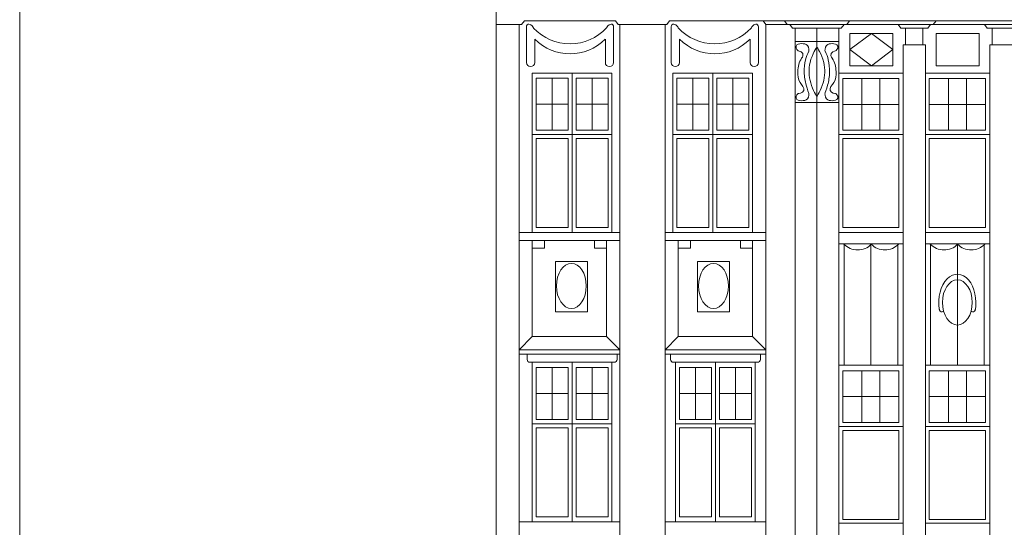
# Model space of a CAD drawing. Header units: metres. Extents: x -578.7 to -558, y 244.4 to 273.5.
# Tile 4 of 15: x -578.7 to -570.9, y 259.7 to 263.8. Entities that reach past the tile are written whole.
import ezdxf

# ---------------------------------------------------------------- set-up
doc = ezdxf.new("R2010")
doc.units = ezdxf.units.M
doc.header["$MEASUREMENT"] = 0
doc.layers.add('0_Nr_pióra__41', color=7, linetype='Continuous', lineweight=0, true_color=0x8d755f)
doc.layers.add('Tabelki_Nr_pióra__1_Nr_pióra__241', color=7, linetype='Continuous', lineweight=0)

msp = doc.modelspace()

# ---------------------------------------------------------------- linework, layer by layer
at = {"layer": '0_Nr_pióra__41', "color": 35, "linetype": 'Continuous', "lineweight": 0, "true_color": 0x8d755f}
for p, q in [((-574.9072, 264.1754), (-574.9072, 253.908)), ((-574.9072, 263.7172), (-574.7256, 263.7172)), ((-574.7256, 263.7172), (-574.7053, 263.7172)), ((-574.7256, 263.7172), (-574.7256, 256.898)), ((-574.7053, 263.7172), (-574.6834, 263.7456)), ((-574.6834, 263.7456), (-573.9606, 263.7456)), ((-573.9388, 263.7172), (-573.9606, 263.7456)), ((-573.9388, 263.7172), (-573.5529, 263.7172)), ((-573.926, 263.7172), (-573.926, 256.898)), ((-573.5657, 263.7172), (-573.5657, 256.898)), ((-573.5529, 263.7172), (-573.531, 263.7456)), ((-573.531, 263.7456), (-568.2173, 263.7456)), ((-572.766, 263.7172), (-572.7879, 263.7456)), ((-572.766, 263.7172), (-572.766, 256.898)), ((-572.766, 263.7172), (-568.2173, 263.7172)), ((-572.5966, 263.7172), (-572.6185, 263.7456)), ((-572.5535, 263.6887), (-572.5753, 263.7172)), ((-572.1663, 263.6887), (-572.1444, 263.7172)), ((-572.1231, 263.7172), (-572.1013, 263.7456)), ((-571.6928, 263.6887), (-571.7147, 263.7172)), ((-571.4785, 263.6887), (-571.4566, 263.7172)), ((-571.4353, 263.7172), (-571.4134, 263.7456)), ((-571.0064, 263.6887), (-571.0283, 263.7172)), ((-574.6668, 263.7004), (-574.6668, 263.4134)), ((-573.9749, 263.7004), (-573.9749, 263.4134)), ((-573.5167, 263.7004), (-573.5167, 263.4134)), ((-572.8248, 263.7004), (-572.8248, 263.4134)), ((-572.5535, 263.6887), (-572.1663, 263.6887)), ((-572.5333, 263.6887), (-572.5333, 256.9287)), ((-572.3599, 263.6887), (-572.3599, 256.8971)), ((-572.1865, 263.6887), (-572.1865, 256.9412)), ((-572.0971, 263.6458), (-571.7564, 263.6458)), ((-572.0971, 263.3886), (-572.0971, 263.6458)), ((-571.9267, 263.6458), (-572.0971, 263.5172)), ((-571.7564, 263.5172), (-571.9267, 263.6458)), ((-571.7564, 263.6458), (-571.7564, 263.3886)), ((-571.6928, 263.6887), (-571.4785, 263.6887)), ((-571.6553, 263.5558), (-571.6553, 263.6887)), ((-571.5174, 263.5558), (-571.5174, 263.6887)), ((-571.4128, 263.6458), (-571.0721, 263.6458)), ((-571.4128, 263.3886), (-571.4128, 263.6458)), ((-571.0721, 263.6458), (-571.0721, 263.3886)), ((-571.0064, 263.6887), (-570.7906, 263.6887)), ((-570.9674, 263.5558), (-570.9674, 263.6887)), ((-574.6013, 263.6), (-574.6013, 263.4154)), ((-574.0404, 263.6), (-574.0404, 263.4154)), ((-573.4512, 263.6), (-573.4512, 263.4154)), ((-572.8903, 263.6), (-572.8903, 263.4154)), ((-572.1865, 263.5803), (-572.5333, 263.5803)), ((-572.0971, 263.5172), (-571.9267, 263.3886)), ((-571.9267, 263.3886), (-571.7564, 263.5172)), ((-571.6757, 263.5558), (-571.4987, 263.5558)), ((-571.674, 263.5558), (-571.674, 263.3315)), ((-571.4987, 263.5558), (-571.4987, 256.9149)), ((-570.9862, 263.5558), (-570.8108, 263.5558)), ((-570.9862, 263.5558), (-570.9862, 256.826)), ((-574.6212, 263.3315), (-573.9878, 263.3315)), ((-574.6212, 262.0647), (-574.6212, 263.3315)), ((-574.6212, 263.3315), (-574.3045, 263.3315)), ((-574.6212, 262.0647), (-574.6212, 263.3315)), ((-574.3045, 263.3315), (-574.3045, 262.0647)), ((-573.9878, 263.3315), (-573.9878, 262.0647)), ((-572.8704, 263.3315), (-573.5039, 263.3315)), ((-573.5039, 263.3315), (-573.5039, 262.0647)), ((-572.8704, 263.3315), (-573.1872, 263.3315)), ((-573.1872, 263.3315), (-573.1872, 262.0647)), ((-572.8704, 262.0647), (-572.8704, 263.3315)), ((-572.8704, 262.0647), (-572.8704, 263.3315)), ((-571.674, 263.3315), (-572.1865, 263.3315)), ((-572.1865, 263.3315), (-572.1865, 262.0647)), ((-571.7564, 263.3886), (-572.0971, 263.3886)), ((-571.674, 256.9412), (-571.674, 263.3315)), ((-570.9862, 263.3315), (-571.4987, 263.3315)), ((-571.4987, 263.3315), (-571.4987, 262.0647)), ((-571.0721, 263.3886), (-571.4128, 263.3886)), ((-570.9862, 256.9412), (-570.9862, 263.3315)), ((-574.59, 263.2911), (-574.3357, 263.2911)), ((-574.59, 262.8769), (-574.59, 263.2911)), ((-574.4629, 263.2911), (-574.4629, 262.8769)), ((-574.3357, 263.2911), (-574.3357, 262.8769)), ((-574.019, 263.2911), (-574.2733, 263.2911)), ((-574.2733, 263.2911), (-574.2733, 262.8769)), ((-574.1461, 263.2911), (-574.1461, 262.8769)), ((-574.019, 262.8769), (-574.019, 263.2911)), ((-573.4727, 263.2911), (-573.2184, 263.2911)), ((-573.4727, 262.8769), (-573.4727, 263.2911)), ((-573.3455, 263.2911), (-573.3455, 262.8769)), ((-573.2184, 263.2911), (-573.2184, 262.8769)), ((-572.9016, 263.2911), (-573.1559, 263.2911)), ((-573.1559, 263.2911), (-573.1559, 262.8769)), ((-573.0288, 263.2911), (-573.0288, 262.8769)), ((-572.9016, 262.8769), (-572.9016, 263.2911)), ((-572.1553, 262.8769), (-572.1553, 263.2871)), ((-572.1553, 263.2871), (-571.7093, 263.2871)), ((-572.003, 263.2871), (-572.003, 262.8769)), ((-571.8605, 263.2871), (-571.8605, 262.8769)), ((-571.7093, 263.2871), (-571.7093, 262.8769)), ((-571.4674, 262.8769), (-571.4674, 263.2871)), ((-571.4674, 263.2871), (-571.0215, 263.2871)), ((-571.3152, 263.2871), (-571.3152, 262.8769)), ((-571.1727, 263.2871), (-571.1727, 262.8769)), ((-571.0215, 263.2871), (-571.0215, 262.8769)), ((-572.1865, 263.0974), (-572.5333, 263.0974)), ((-574.3357, 263.084), (-574.59, 263.084)), ((-574.019, 263.084), (-574.2733, 263.084)), ((-573.4727, 263.084), (-573.2184, 263.084)), ((-573.1559, 263.084), (-572.9016, 263.084)), ((-572.1553, 263.082), (-571.7093, 263.082)), ((-571.4674, 263.082), (-571.0215, 263.082)), ((-574.3357, 262.8769), (-574.59, 262.8769)), ((-574.2733, 262.8769), (-574.019, 262.8769)), ((-573.2184, 262.8769), (-573.4727, 262.8769)), ((-573.1559, 262.8769), (-572.9016, 262.8769)), ((-571.7093, 262.8769), (-572.1553, 262.8769)), ((-571.0215, 262.8769), (-571.4674, 262.8769)), ((-573.9878, 262.8434), (-574.6212, 262.8434)), ((-574.59, 262.8119), (-574.3357, 262.8119)), ((-574.59, 262.1051), (-574.59, 262.8119)), ((-574.3357, 262.8119), (-574.3357, 262.1051)), ((-574.019, 262.8119), (-574.2733, 262.8119)), ((-574.2733, 262.8119), (-574.2733, 262.1051)), ((-574.019, 262.1051), (-574.019, 262.8119)), ((-573.5039, 262.8434), (-572.8704, 262.8434)), ((-573.4727, 262.8119), (-573.2184, 262.8119)), ((-573.4727, 262.1051), (-573.4727, 262.8119)), ((-573.2184, 262.8119), (-573.2184, 262.1051)), ((-572.9016, 262.8119), (-573.1559, 262.8119)), ((-573.1559, 262.8119), (-573.1559, 262.1051)), ((-572.9016, 262.1051), (-572.9016, 262.8119)), ((-572.1865, 262.8434), (-571.674, 262.8434)), ((-572.1553, 262.1051), (-572.1553, 262.8119)), ((-572.1553, 262.8119), (-571.7093, 262.8119)), ((-572.1553, 262.1051), (-572.1553, 262.8119)), ((-571.7093, 262.8119), (-571.7093, 262.1051)), ((-571.4987, 262.8434), (-570.9862, 262.8434)), ((-571.4674, 262.8119), (-571.0215, 262.8119)), ((-571.4674, 262.1051), (-571.4674, 262.8119)), ((-571.0215, 262.8119), (-571.0215, 262.1051)), ((-574.3357, 262.1051), (-574.59, 262.1051)), ((-574.2733, 262.1051), (-574.019, 262.1051)), ((-573.2184, 262.1051), (-573.4727, 262.1051)), ((-573.1559, 262.1051), (-572.9016, 262.1051)), ((-571.901, 262.1051), (-572.1553, 262.1051)), ((-571.7093, 262.1051), (-572.1553, 262.1051)), ((-571.0215, 262.1051), (-571.4674, 262.1051)), ((-573.926, 262.0647), (-574.7256, 262.0647)), ((-573.926, 262.0011), (-574.7256, 262.0011)), ((-573.9878, 262.0647), (-574.6212, 262.0647)), ((-574.3045, 262.0647), (-574.6212, 262.0647)), ((-574.6212, 262.0011), (-574.6212, 261.241)), ((-574.6212, 261.942), (-574.6212, 262.0011)), ((-574.6212, 262.0011), (-574.5244, 262.0011)), ((-574.5244, 262.0011), (-574.5244, 261.942)), ((-574.1272, 261.942), (-574.1272, 262.0011)), ((-574.1272, 262.0011), (-574.0304, 262.0011)), ((-574.0304, 262.0011), (-574.0304, 261.241)), ((-574.0304, 262.0011), (-574.0304, 261.942)), ((-573.5657, 262.0647), (-572.766, 262.0647)), ((-573.5657, 262.0011), (-572.766, 262.0011)), ((-573.5039, 262.0647), (-572.8704, 262.0647)), ((-573.4613, 262.0011), (-573.4613, 261.241)), ((-573.3644, 262.0011), (-573.4613, 262.0011)), ((-573.4613, 262.0011), (-573.4613, 261.942)), ((-573.3644, 261.942), (-573.3644, 262.0011)), ((-573.1872, 262.0647), (-572.8704, 262.0647)), ((-572.8704, 262.0011), (-572.9673, 262.0011)), ((-572.9673, 262.0011), (-572.9673, 261.942)), ((-572.8704, 262.0011), (-572.8704, 261.241)), ((-572.8704, 261.942), (-572.8704, 262.0011)), ((-572.1865, 262.0647), (-571.674, 262.0647)), ((-571.4987, 262.0647), (-570.9862, 262.0647)), ((-574.5244, 261.942), (-574.6212, 261.942)), ((-574.0304, 261.942), (-574.1272, 261.942)), ((-573.4613, 261.942), (-573.3644, 261.942)), ((-572.9673, 261.942), (-572.8704, 261.942)), ((-572.1865, 261.9744), (-571.674, 261.9744)), ((-572.1439, 261.9744), (-572.1439, 261.0128)), ((-571.9303, 261.9744), (-571.9303, 261.0128)), ((-571.7166, 261.9744), (-571.7166, 261.0128)), ((-571.4987, 261.9744), (-570.9862, 261.9744)), ((-571.4582, 261.9744), (-571.4582, 261.0128)), ((-571.2445, 261.9744), (-571.2445, 261.0128)), ((-571.0309, 261.9744), (-571.0309, 261.0128)), ((-574.4374, 261.8341), (-574.1831, 261.8341)), ((-574.4374, 261.4354), (-574.4374, 261.8341)), ((-574.1831, 261.8341), (-574.1831, 261.4354)), ((-573.0543, 261.8341), (-573.3086, 261.8341)), ((-573.3086, 261.8341), (-573.3086, 261.4354)), ((-573.0543, 261.4354), (-573.0543, 261.8341)), ((-574.1831, 261.4354), (-574.4374, 261.4354)), ((-573.3086, 261.4354), (-573.0543, 261.4354)), ((-574.6212, 261.241), (-574.7256, 261.1333)), ((-574.6212, 261.241), (-574.0304, 261.241)), ((-574.0304, 261.241), (-573.926, 261.1333)), ((-573.4613, 261.241), (-573.5657, 261.1333)), ((-573.4613, 261.241), (-572.8704, 261.241)), ((-572.8704, 261.241), (-572.766, 261.1333)), ((-573.926, 261.1333), (-574.7256, 261.1333)), ((-573.926, 261.0987), (-574.7256, 261.0987)), ((-574.6615, 261.0582), (-574.6615, 261.0987)), ((-573.9475, 261.0582), (-573.9475, 261.0987)), ((-572.766, 261.1333), (-573.5657, 261.1333)), ((-572.766, 261.0987), (-573.5657, 261.0987)), ((-573.5228, 261.0582), (-573.5228, 261.0987)), ((-572.8089, 261.0582), (-572.8089, 261.0987)), ((-573.9701, 261.0355), (-574.6389, 261.0355)), ((-574.6212, 261.0355), (-573.9878, 261.0355)), ((-574.6212, 259.7687), (-574.6212, 261.0355)), ((-574.6212, 261.0355), (-574.3045, 261.0355)), ((-574.6212, 259.7687), (-574.6212, 261.0355)), ((-574.59, 260.9952), (-574.3357, 260.9952)), ((-574.59, 260.5809), (-574.59, 260.9952)), ((-574.4629, 260.9952), (-574.4629, 260.5809)), ((-574.3357, 260.9952), (-574.3357, 260.5809)), ((-574.3045, 261.0355), (-574.3045, 259.7687)), ((-574.019, 260.9952), (-574.2733, 260.9952)), ((-574.2733, 260.9952), (-574.2733, 260.5809)), ((-574.1461, 260.9952), (-574.1461, 260.5809)), ((-574.019, 260.5809), (-574.019, 260.9952)), ((-573.9878, 261.0355), (-573.9878, 259.7687)), ((-573.5002, 261.0355), (-572.8315, 261.0355)), ((-573.4826, 261.0355), (-572.8491, 261.0355)), ((-573.4826, 259.7687), (-573.4826, 261.0355)), ((-573.4826, 261.0355), (-573.1659, 261.0355)), ((-573.4826, 259.7687), (-573.4826, 261.0355)), ((-573.4514, 260.9952), (-573.1971, 260.9952)), ((-573.4514, 260.5809), (-573.4514, 260.9952)), ((-573.3242, 260.9952), (-573.3242, 260.5809)), ((-573.1971, 260.9952), (-573.1971, 260.5809)), ((-573.1659, 261.0355), (-573.1659, 259.7687)), ((-572.8803, 260.9952), (-573.1346, 260.9952)), ((-573.1346, 260.9952), (-573.1346, 260.5809)), ((-573.0075, 260.9952), (-573.0075, 260.5809)), ((-572.8803, 260.5809), (-572.8803, 260.9952)), ((-572.8491, 261.0355), (-572.8491, 259.7687)), ((-571.674, 261.0128), (-572.1865, 261.0128)), ((-572.1865, 261.0128), (-572.1865, 259.746)), ((-570.9862, 261.0128), (-571.4987, 261.0128)), ((-571.4987, 261.0128), (-571.4987, 259.746)), ((-572.1553, 260.5582), (-572.1553, 260.9684)), ((-572.1553, 260.9684), (-571.7093, 260.9684)), ((-572.003, 260.9684), (-572.003, 260.5582)), ((-571.8605, 260.9684), (-571.8605, 260.5582)), ((-571.7093, 260.9684), (-571.7093, 260.5582)), ((-571.4674, 260.5582), (-571.4674, 260.9684)), ((-571.4674, 260.9684), (-571.0215, 260.9684)), ((-571.3152, 260.9684), (-571.3152, 260.5582)), ((-571.1727, 260.9684), (-571.1727, 260.5582)), ((-571.0215, 260.9684), (-571.0215, 260.5582)), ((-574.3357, 260.7881), (-574.59, 260.7881)), ((-574.019, 260.7881), (-574.2733, 260.7881)), ((-573.1971, 260.7881), (-573.4514, 260.7881)), ((-572.8803, 260.7881), (-573.1346, 260.7881)), ((-572.1553, 260.7633), (-571.7093, 260.7633)), ((-571.4674, 260.7633), (-571.0215, 260.7633)), ((-573.9878, 260.5475), (-574.6212, 260.5475)), ((-574.3357, 260.5809), (-574.59, 260.5809)), ((-574.59, 260.516), (-574.3357, 260.516)), ((-574.59, 259.8091), (-574.59, 260.516)), ((-574.3357, 260.516), (-574.3357, 259.8091)), ((-574.2733, 260.5809), (-574.019, 260.5809)), ((-574.019, 260.516), (-574.2733, 260.516)), ((-574.2733, 260.516), (-574.2733, 259.8091)), ((-574.019, 259.8091), (-574.019, 260.516)), ((-572.8491, 260.5475), (-573.4826, 260.5475)), ((-573.1971, 260.5809), (-573.4514, 260.5809)), ((-573.4514, 260.516), (-573.1971, 260.516)), ((-573.4514, 259.8091), (-573.4514, 260.516)), ((-573.1971, 260.516), (-573.1971, 259.8091)), ((-573.1346, 260.5809), (-572.8803, 260.5809)), ((-572.8803, 260.516), (-573.1346, 260.516)), ((-573.1346, 260.516), (-573.1346, 259.8091)), ((-572.8803, 259.8091), (-572.8803, 260.516)), ((-572.1865, 260.5248), (-571.674, 260.5248)), ((-571.7093, 260.5582), (-572.1553, 260.5582)), ((-571.4987, 260.5248), (-570.9862, 260.5248)), ((-571.0215, 260.5582), (-571.4674, 260.5582)), ((-572.1553, 260.4933), (-571.7093, 260.4933)), ((-572.1553, 259.7864), (-572.1553, 260.4933)), ((-571.7093, 260.4933), (-571.7093, 259.7864)), ((-571.4674, 260.4933), (-571.0215, 260.4933)), ((-571.4674, 259.7864), (-571.4674, 260.4933)), ((-571.0215, 260.4933), (-571.0215, 259.7864)), ((-574.3357, 259.8091), (-574.59, 259.8091)), ((-574.2733, 259.8091), (-574.019, 259.8091)), ((-573.1971, 259.8091), (-573.4514, 259.8091)), ((-573.1346, 259.8091), (-572.8803, 259.8091)), ((-573.926, 259.7687), (-574.7256, 259.7687)), ((-573.9878, 259.7687), (-574.6212, 259.7687)), ((-574.3045, 259.7687), (-574.6212, 259.7687)), ((-572.766, 259.7687), (-573.5657, 259.7687)), ((-572.8491, 259.7687), (-573.4826, 259.7687)), ((-573.1659, 259.7687), (-573.4826, 259.7687)), ((-571.674, 259.7589), (-572.1865, 259.7589)), ((-571.7093, 259.7864), (-572.1553, 259.7864)), ((-571.4987, 259.7589), (-570.9862, 259.7589)), ((-571.0215, 259.7864), (-571.4674, 259.7864))]:
    msp.add_line(p, q, dxfattribs=at)
for centre, radius, start, end in [((-574.3209, 263.9603), 0.3972, 223.22485, 317.059), ((-573.1708, 263.9603), 0.3972, 222.941, 316.77515), ((-574.3209, 263.8813), 0.3972, 225.09099, 314.90901), ((-573.1708, 263.8813), 0.3972, 225.09099, 314.90901), ((-574.6341, 263.4154), 0.0327, 180, 0), ((-574.0077, 263.4154), 0.0327, 180, 0), ((-573.484, 263.4154), 0.0327, 180, 0), ((-572.8576, 263.4154), 0.0327, 180, 0), ((-572.0359, 262.0775), 0.1506, 223.68444, 315.68184), ((-571.8204, 262.0775), 0.1506, 224.31816, 316.31556), ((-571.3502, 262.0775), 0.1506, 223.68444, 315.68184), ((-571.1347, 262.0775), 0.1506, 224.31816, 316.31556), ((-574.6389, 261.0582), 0.0226, 180, 270), ((-573.9701, 261.0582), 0.0226, 270, 0), ((-573.5002, 261.0582), 0.0226, 180, 270), ((-572.8315, 261.0582), 0.0226, 270, 0)]:
    msp.add_arc(centre, radius, start, end, dxfattribs=at)
for centre in [(-574.3102, 261.6415), (-573.1814, 261.6415), (-571.2445, 261.5104)]:
    msp.add_ellipse(centre, major_axis=(0, 0.1792), ratio=0.659405, dxfattribs=at)
msp.add_ellipse((-571.2445, 261.5104), major_axis=(0, 0.2235), ratio=0.659405, start_param=4.410123, end_param=8.095037, dxfattribs=at)
for points, knots in [([(-574.6103, 263.6882), (-574.6103, 263.6882), (-574.6174, 263.7039), (-574.631, 263.7128), (-574.6406, 263.7191), (-574.6534, 263.722), (-574.6611, 263.7139), (-574.6662, 263.7085), (-574.6668, 263.7004), (-574.6668, 263.7004)], [0, 0, 0, 0, 1, 1, 1, 2, 2, 2, 3, 3, 3, 3]), ([(-574.0314, 263.6882), (-574.0314, 263.6882), (-574.0244, 263.7039), (-574.0108, 263.7128), (-574.0011, 263.7191), (-573.9883, 263.722), (-573.9807, 263.7139), (-573.9755, 263.7085), (-573.9749, 263.7004), (-573.9749, 263.7004)], [0, 0, 0, 0, 1, 1, 1, 2, 2, 2, 3, 3, 3, 3]), ([(-573.4603, 263.6882), (-573.4603, 263.6882), (-573.4673, 263.7039), (-573.4809, 263.7128), (-573.4905, 263.7191), (-573.5033, 263.722), (-573.511, 263.7139), (-573.5161, 263.7085), (-573.5167, 263.7004), (-573.5167, 263.7004)], [0, 0, 0, 0, 1, 1, 1, 2, 2, 2, 3, 3, 3, 3]), ([(-572.8813, 263.6882), (-572.8813, 263.6882), (-572.8743, 263.7039), (-572.8607, 263.7128), (-572.851, 263.7191), (-572.8382, 263.722), (-572.8306, 263.7139), (-572.8255, 263.7085), (-572.8248, 263.7004), (-572.8248, 263.7004)], [0, 0, 0, 0, 1, 1, 1, 2, 2, 2, 3, 3, 3, 3]), ([(-572.5079, 263.5069), (-572.5079, 263.5069), (-572.5327, 263.5226), (-572.5257, 263.5436), (-572.5201, 263.5606), (-572.4994, 263.5644), (-572.4808, 263.5646), (-572.4642, 263.5648), (-572.447, 263.5618), (-572.4359, 263.5496), (-572.4202, 263.5324), (-572.4244, 263.5059), (-572.4244, 263.5059)], [0, 0, 0, 0, 1, 1, 1, 2, 2, 2, 3, 3, 3, 4, 4, 4, 4]), ([(-572.2119, 263.5069), (-572.2119, 263.5069), (-572.1871, 263.5226), (-572.194, 263.5436), (-572.1996, 263.5606), (-572.2204, 263.5644), (-572.2389, 263.5646), (-572.2556, 263.5648), (-572.2727, 263.5618), (-572.2838, 263.5496), (-572.2995, 263.5324), (-572.2953, 263.5059), (-572.2953, 263.5059)], [0, 0, 0, 0, 1, 1, 1, 2, 2, 2, 3, 3, 3, 4, 4, 4, 4]), ([(-572.5079, 263.5069), (-572.5079, 263.5069), (-572.4617, 263.4972), (-572.4707, 263.4674), (-572.4728, 263.4607), (-572.4772, 263.4551), (-572.4811, 263.4493), (-572.502, 263.4181), (-572.5108, 263.3809), (-572.5121, 263.3432), (-572.5132, 263.3125), (-572.5104, 263.2811), (-572.494, 263.2553), (-572.4805, 263.2339), (-572.4571, 263.2157), (-572.4646, 263.1927), (-572.4728, 263.1675), (-572.5079, 263.1692), (-572.5079, 263.1692)], [0, 0, 0, 0, 1, 1, 1, 2, 2, 2, 3, 3, 3, 4, 4, 4, 5, 5, 5, 6, 6, 6, 6]), ([(-572.4244, 263.5059), (-572.4377, 263.4796), (-572.4444, 263.4605), (-572.45, 263.4364), (-572.4576, 263.4041), (-572.4612, 263.3711), (-572.4604, 263.338), (-572.4596, 263.3031), (-572.4538, 263.2684), (-572.4449, 263.2346), (-572.4362, 263.2019), (-572.4244, 263.1702), (-572.4244, 263.1702)], [0, 0, 0, 0, 1, 1, 1, 2, 2, 2, 3, 3, 3, 4, 4, 4, 4]), ([(-572.3599, 263.5378), (-572.3599, 263.5378), (-572.3982, 263.4812), (-572.4138, 263.4162), (-572.4267, 263.3625), (-572.424, 263.3062), (-572.4086, 263.2532), (-572.392, 263.1958), (-572.3599, 263.1445), (-572.3599, 263.1445)], [0, 0, 0, 0, 1, 1, 1, 2, 2, 2, 3, 3, 3, 3]), ([(-572.3599, 263.5378), (-572.3599, 263.5378), (-572.3215, 263.4812), (-572.3059, 263.4162), (-572.2931, 263.3625), (-572.2957, 263.3062), (-572.3111, 263.2532), (-572.3277, 263.1958), (-572.3599, 263.1445), (-572.3599, 263.1445)], [0, 0, 0, 0, 1, 1, 1, 2, 2, 2, 3, 3, 3, 3]), ([(-572.2953, 263.5059), (-572.2821, 263.4796), (-572.2754, 263.4605), (-572.2697, 263.4364), (-572.2622, 263.4041), (-572.2586, 263.3711), (-572.2594, 263.338), (-572.2602, 263.3031), (-572.2659, 263.2684), (-572.2749, 263.2346), (-572.2835, 263.2019), (-572.2953, 263.1702), (-572.2953, 263.1702)], [0, 0, 0, 0, 1, 1, 1, 2, 2, 2, 3, 3, 3, 4, 4, 4, 4]), ([(-572.2119, 263.5069), (-572.2119, 263.5069), (-572.2581, 263.4972), (-572.249, 263.4674), (-572.247, 263.4607), (-572.2426, 263.4551), (-572.2387, 263.4493), (-572.2178, 263.4181), (-572.2089, 263.3809), (-572.2076, 263.3432), (-572.2066, 263.3125), (-572.2094, 263.2811), (-572.2257, 263.2553), (-572.2393, 263.2339), (-572.2626, 263.2157), (-572.2551, 263.1927), (-572.2469, 263.1675), (-572.2119, 263.1692), (-572.2119, 263.1692)], [0, 0, 0, 0, 1, 1, 1, 2, 2, 2, 3, 3, 3, 4, 4, 4, 5, 5, 5, 6, 6, 6, 6]), ([(-572.5079, 263.1692), (-572.5079, 263.1692), (-572.5327, 263.1535), (-572.5257, 263.1325), (-572.5201, 263.1155), (-572.4994, 263.1117), (-572.4808, 263.1115), (-572.4642, 263.1113), (-572.447, 263.1143), (-572.4359, 263.1265), (-572.4202, 263.1436), (-572.4244, 263.1702), (-572.4244, 263.1702)], [0, 0, 0, 0, 1, 1, 1, 2, 2, 2, 3, 3, 3, 4, 4, 4, 4]), ([(-572.2119, 263.1692), (-572.2119, 263.1692), (-572.1871, 263.1535), (-572.194, 263.1325), (-572.1996, 263.1155), (-572.2204, 263.1117), (-572.2389, 263.1115), (-572.2556, 263.1113), (-572.2727, 263.1143), (-572.2838, 263.1265), (-572.2995, 263.1436), (-572.2953, 263.1702), (-572.2953, 263.1702)], [0, 0, 0, 0, 1, 1, 1, 2, 2, 2, 3, 3, 3, 4, 4, 4, 4]), ([(-571.3533, 261.4404), (-571.3533, 261.4404), (-571.3633, 261.4335), (-571.3733, 261.4368), (-571.3857, 261.4408), (-571.3876, 261.4571), (-571.3876, 261.4571)], [0, 0, 0, 0, 1, 1, 1, 2, 2, 2, 2]), ([(-571.1358, 261.4404), (-571.1358, 261.4404), (-571.1258, 261.4335), (-571.1158, 261.4368), (-571.1034, 261.4408), (-571.1015, 261.4571), (-571.1015, 261.4571)], [0, 0, 0, 0, 1, 1, 1, 2, 2, 2, 2])]:
    msp.add_open_spline(points, degree=3, knots=knots, dxfattribs=at)
at = {"layer": 'Tabelki_Nr_pióra__1_Nr_pióra__241', "color": 7, "linetype": 'Continuous', "lineweight": 0}
msp.add_lwpolyline([(-558.0019, 244.3836), (-578.6922, 244.3836), (-578.6922, 273.4536), (-558.0019, 273.4536)], close=True, dxfattribs=at)

doc.saveas('drawing.dxf')
